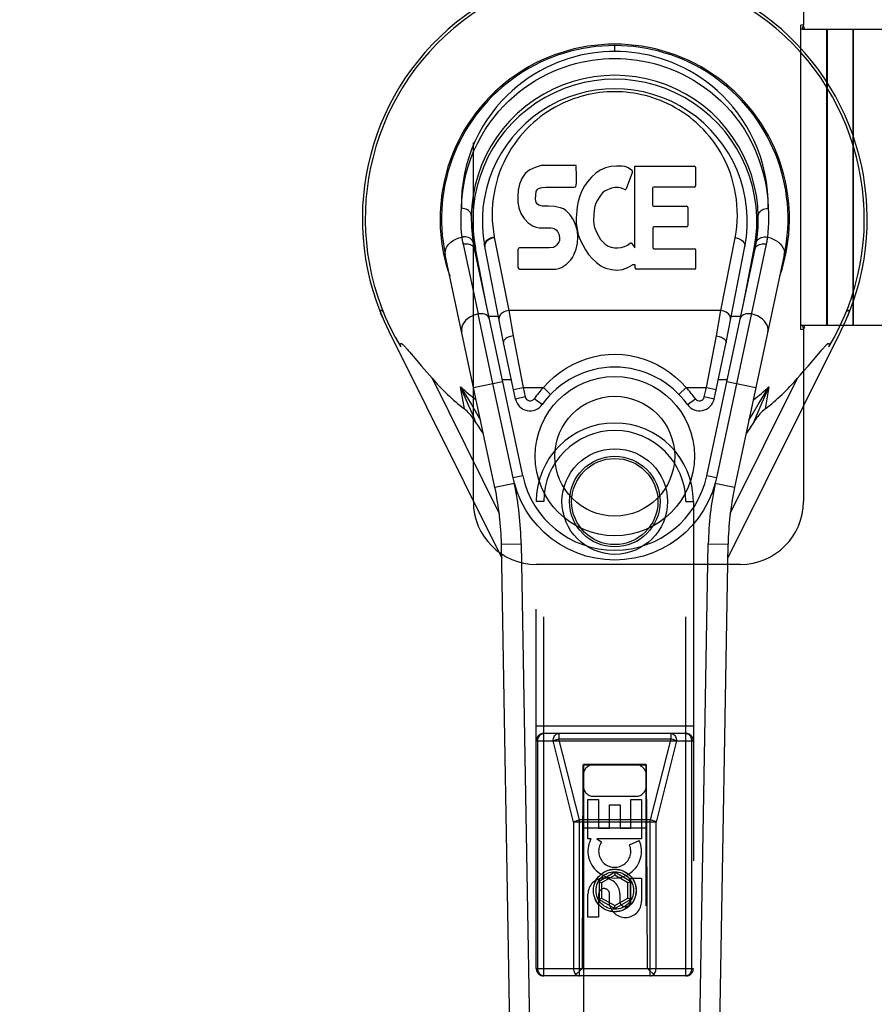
# Model space of a CAD drawing. Header units: inches. Extents: x 0 to 260, y 0 to 168.
# Tile 42 of 95: x 77.4 to 80.8, y 79.29 to 83.21. Entities that reach past the tile are written whole.
import ezdxf

# ---------------------------------------------------------------- set-up
doc = ezdxf.new("R2010")
doc.units = ezdxf.units.IN
doc.header["$LTSCALE"] = 14.290393
doc.header["$MEASUREMENT"] = 0
doc.linetypes.add('HIDDEN', pattern=[0.2, 0.1, -0.1])
doc.linetypes.add('PHANTOM', pattern=[0.8, 0.45, -0.05, 0.1, -0.05, 0.1, -0.05])
doc.layers.get('0').update_dxf_attribs({"linetype": 'CONTINUOUS'})
for name, color, linetype in [('02___PRT_ALL_AXES', 7, 'CONTINUOUS'), ('AVAILABLE_DOOR_SPACE', 7, 'CONTINUOUS'), ('DEFAULT_2', 8, 'HIDDEN'), ('DIMENSIONS', 7, 'CONTINUOUS')]:
    doc.layers.add(name, color=color, linetype=linetype)
doc.styles.get("Standard").update_dxf_attribs({"font": 'arial.ttf'})
doc.dimstyles.new('DIMSTYLE_1', dxfattribs={"dimtxt": 1.146288, "dimasz": 1.528384, "dimexe": 0.09, "dimexo": 0.07, "dimgap": 0.0375, "dimtad": 0, "dimtih": 1, "dimtoh": 1, "dimzin": 4, "dimdsep": 46, "dimtxsty": 'Standard', "dimblk": '_FILLED', "dimblk1": '_FILLED', "dimblk2": '_FILLED', "dimcen": 0.09, "dimazin": 1, "dimtfac": 1, "dimtofl": 0, "dimtmove": 0, "dimatfit": 3, "dimldrblk": '_FILLED', "dimfxl": 1, "dimtolj": 1, "dimtzin": 4, "dimarcsym": 0})

# ---------------------------------------------------------------- blocks, each defined once
blk = doc.blocks.new('_FILLED')
at = {"color": 0, "linetype": 'ByBlock'}
blk.add_solid([(0, 0), (-1, 0.2), (-1, -0.2)], dxfattribs=at)
blk = doc.blocks.new('*D13')
at = {"layer": 'DIMENSIONS', "color": 2, "linetype": 'Continuous'}
for p, q in [((78.955, 94.312), (76.0215, 94.312)), ((82.58, 94.312), (85.6367, 94.312))]:
    blk.add_line(p, q, dxfattribs=at)
at = {"layer": 'DIMENSIONS', "color": 2, "linetype": 'Continuous', "xscale": 1.5283842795, "yscale": 1.5283842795, "zscale": 1.5283842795}
blk.add_blockref('_FILLED', (78.955, 94.312), dxfattribs=at)
at = {"layer": 'DIMENSIONS', "color": 2, "linetype": 'Continuous', "xscale": 1.5283842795, "yscale": 1.5283842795, "zscale": 1.5283842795, "rotation": 180}
blk.add_blockref('_FILLED', (82.58, 94.312), dxfattribs=at)
at = {"layer": 'DIMENSIONS', "color": 2, "linetype": 'Continuous', "insert": (75.4483, 94.8852), "char_height": 1.14629, "width": 3.115006, "attachment_point": 3, "line_spacing_factor": 0.9}
blk.add_mtext('3.63', dxfattribs=at)

msp = doc.modelspace()

# ---------------------------------------------------------------- linework, layer by layer
at = {"color": 7, "linetype": 'Continuous'}
for p, q in [((79.7675, 83.0855), (79.7675, 83.1086)), ((79.451, 82.6237), (79.4294, 82.6139)), ((79.4744, 82.631), (79.451, 82.6237)), ((79.6139, 82.631), (79.4744, 82.631)), ((79.6156, 82.5881), (79.6139, 82.631)), ((79.7302, 82.6225), (79.7098, 82.6136)), ((79.752, 82.6274), (79.7302, 82.6225)), ((79.7742, 82.6295), (79.752, 82.6274)), ((79.7967, 82.6291), (79.7742, 82.6295)), ((79.8078, 82.6274), (79.7967, 82.6291)), ((79.8183, 82.6241), (79.8078, 82.6274)), ((79.837, 82.612), (79.8183, 82.6241)), ((79.8472, 82.3038), (79.8472, 82.629)), ((79.8472, 82.629), (80.084, 82.629)), ((80.0885, 82.6245), (80.0885, 82.5501)), ((79.3975, 82.5798), (79.3883, 82.5572)), ((79.4112, 82.5994), (79.3975, 82.5798)), ((79.4198, 82.6074), (79.4112, 82.5994)), ((79.4294, 82.6139), (79.4198, 82.6074)), ((79.6147, 82.5644), (79.6156, 82.5881)), ((79.6753, 82.5854), (79.6606, 82.5686)), ((79.6916, 82.6006), (79.6753, 82.5854)), ((79.7098, 82.6136), (79.6916, 82.6006)), ((79.8384, 82.6069), (79.8123, 82.5387)), ((79.3883, 82.5572), (79.3831, 82.5339)), ((79.464, 82.5401), (79.4783, 82.5445)), ((79.4783, 82.5445), (79.4932, 82.5457)), ((79.4932, 82.5457), (79.6061, 82.5457)), ((79.6061, 82.5457), (79.6117, 82.5462)), ((79.6117, 82.5462), (79.6135, 82.5516)), ((79.6135, 82.5516), (79.6147, 82.5644)), ((79.6477, 82.5505), (79.6368, 82.531)), ((79.6606, 82.5686), (79.6477, 82.5505)), ((79.7546, 82.5411), (79.7296, 82.5305)), ((79.7674, 82.5444), (79.7546, 82.5411)), ((79.7807, 82.5442), (79.7674, 82.5444)), ((79.7938, 82.5411), (79.7807, 82.5442)), ((79.8063, 82.5362), (79.7938, 82.5411)), ((79.9173, 82.5411), (79.9173, 82.4737)), ((80.084, 82.5456), (79.9218, 82.5456)), ((79.3831, 82.5339), (79.3814, 82.5102)), ((79.3814, 82.5102), (79.3821, 82.4863)), ((79.4524, 82.4985), (79.4531, 82.5135)), ((79.4531, 82.5135), (79.4551, 82.5286)), ((79.4551, 82.5286), (79.4583, 82.5352)), ((79.4583, 82.5352), (79.464, 82.5401)), ((79.6283, 82.5103), (79.6222, 82.4889)), ((79.6368, 82.531), (79.6283, 82.5103)), ((79.7106, 82.5127), (79.6965, 82.4895)), ((79.7189, 82.5231), (79.7106, 82.5127)), ((79.7296, 82.5305), (79.7189, 82.5231)), ((79.3821, 82.4863), (79.3861, 82.4628)), ((79.3861, 82.4628), (79.3944, 82.4405)), ((79.4531, 82.4909), (79.4524, 82.4985)), ((79.4554, 82.4838), (79.4531, 82.4909)), ((79.4599, 82.4778), (79.4554, 82.4838)), ((79.4661, 82.4734), (79.4599, 82.4778)), ((79.4805, 82.4693), (79.4661, 82.4734)), ((79.5045, 82.4701), (79.4805, 82.4693)), ((79.5284, 82.4689), (79.5045, 82.4701)), ((79.5519, 82.4638), (79.5284, 82.4689)), ((79.5629, 82.4589), (79.5519, 82.4638)), ((79.6181, 82.467), (79.6135, 82.4226)), ((79.6222, 82.4889), (79.6181, 82.467)), ((79.6869, 82.4651), (79.6836, 82.4383)), ((79.6907, 82.4777), (79.6869, 82.4651)), ((79.6965, 82.4895), (79.6907, 82.4777)), ((79.9218, 82.4692), (80.0531, 82.4692)), ((80.0576, 82.4647), (80.0576, 82.3916)), ((79.3944, 82.4405), (79.4072, 82.4204)), ((79.5727, 82.4521), (79.5629, 82.4589)), ((79.5899, 82.4352), (79.5727, 82.4521)), ((79.603, 82.4152), (79.5899, 82.4352)), ((79.6836, 82.4383), (79.6829, 82.4114)), ((79.4072, 82.4204), (79.4236, 82.403)), ((79.4236, 82.403), (79.4434, 82.3899)), ((79.4434, 82.3899), (79.4546, 82.3858)), ((79.4546, 82.3858), (79.4662, 82.3837)), ((79.4662, 82.3837), (79.5137, 82.3833)), ((79.6125, 82.3931), (79.603, 82.4152)), ((79.6187, 82.3699), (79.6125, 82.3931)), ((79.6135, 82.4226), (79.6144, 82.4004)), ((79.6144, 82.4004), (79.6176, 82.3783)), ((79.6829, 82.4114), (79.6842, 82.3982)), ((79.6842, 82.3982), (79.6873, 82.3853)), ((79.6873, 82.3853), (79.6975, 82.3605)), ((80.0531, 82.3871), (79.9231, 82.3871)), ((79.2884, 82.3469), (79.3456, 82.0543)), ((79.5137, 82.3833), (79.5213, 82.3825)), ((79.5213, 82.3825), (79.5283, 82.3802)), ((79.5283, 82.3802), (79.5343, 82.3756)), ((79.5343, 82.3756), (79.5392, 82.3696)), ((79.5392, 82.3696), (79.5457, 82.3561)), ((79.5457, 82.3561), (79.5482, 82.3409)), ((79.6176, 82.3783), (79.6221, 82.3564)), ((79.6212, 82.346), (79.6187, 82.3699)), ((79.6196, 82.3221), (79.6212, 82.346)), ((79.6221, 82.3564), (79.6292, 82.3354)), ((79.6975, 82.3605), (79.7108, 82.3374)), ((79.9186, 82.3827), (79.9186, 82.3051)), ((79.1649, 82.3193), (79.2242, 82.0409)), ((79.3249, 81.9274), (79.2503, 82.3087)), ((79.5236, 82.3057), (79.5085, 82.3046)), ((79.53, 82.3091), (79.5236, 82.3057)), ((79.5356, 82.3144), (79.53, 82.3091)), ((79.5449, 82.3265), (79.5356, 82.3144)), ((79.5474, 82.3334), (79.5449, 82.3265)), ((79.5482, 82.3409), (79.5474, 82.3334)), ((79.6133, 82.299), (79.6196, 82.3221)), ((79.6292, 82.3354), (79.6505, 82.2961)), ((79.7108, 82.3374), (79.7196, 82.3273)), ((79.7196, 82.3273), (79.7297, 82.3185)), ((79.7297, 82.3185), (79.7408, 82.3111)), ((79.7408, 82.3111), (79.7532, 82.3062)), ((79.7532, 82.3062), (79.7664, 82.3039)), ((79.7798, 82.3034), (79.7929, 82.3054)), ((79.7929, 82.3054), (79.8057, 82.3094)), ((79.8057, 82.3094), (79.8179, 82.3149)), ((79.8179, 82.3149), (79.8289, 82.3224)), ((79.8354, 82.3213), (79.8472, 82.3038)), ((80.37, 82.3193), (80.1718, 81.3889)), ((80.1893, 82.0543), (80.246, 82.3441)), ((80.21, 81.9274), (80.2846, 82.3087)), ((80.285, 82.3126), (80.2846, 82.3087)), ((79.2909, 81.35), (79.0936, 82.276)), ((79.4017, 81.3971), (79.2091, 82.3006)), ((79.2574, 82.0743), (79.213, 82.3014)), ((79.3839, 82.2244), (79.3839, 82.2992)), ((79.4476, 82.3043), (79.3883, 82.3037)), ((79.5085, 82.3046), (79.4476, 82.3043)), ((79.5994, 82.2658), (79.6047, 82.2765)), ((79.6047, 82.2765), (79.6133, 82.299)), ((79.6505, 82.2961), (79.6631, 82.2777)), ((79.6631, 82.2777), (79.6777, 82.261)), ((79.7664, 82.3039), (79.7798, 82.3034)), ((79.9231, 82.3006), (80.0847, 82.3006)), ((80.0891, 82.2962), (80.0891, 82.224)), ((80.1333, 81.3971), (80.3258, 82.3006)), ((80.4413, 82.276), (80.244, 81.35)), ((80.2776, 82.0743), (80.3219, 82.3014)), ((79.5558, 82.2252), (79.5757, 82.239)), ((79.5757, 82.239), (79.5926, 82.2558)), ((79.5926, 82.2558), (79.5994, 82.2658)), ((79.6777, 82.261), (79.6943, 82.246)), ((79.6943, 82.246), (79.7119, 82.2322)), ((79.7119, 82.2322), (79.7217, 82.2271)), ((79.7217, 82.2271), (79.7322, 82.2235)), ((79.8194, 82.2252), (79.8384, 82.2369)), ((79.8384, 82.2369), (79.8386, 82.237)), ((79.8491, 82.237), (79.8386, 82.237)), ((79.8491, 82.224), (79.8491, 82.237)), ((79.3887, 82.2196), (79.5327, 82.2196)), ((79.5327, 82.2196), (79.5447, 82.2212)), ((79.5447, 82.2212), (79.5558, 82.2252)), ((79.7322, 82.2235), (79.754, 82.2179)), ((79.754, 82.2179), (79.776, 82.2154)), ((79.776, 82.2154), (79.7981, 82.2185)), ((79.7981, 82.2185), (79.8194, 82.2252)), ((80.0847, 82.2196), (79.8536, 82.2196)), ((78.8384, 82.0403), (78.8382, 82.0409)), ((79.2831, 81.7644), (79.2242, 82.0409)), ((79.3046, 82.0312), (79.2665, 82.0312)), ((80.1893, 82.0543), (79.3456, 82.0543)), ((79.3456, 82.0543), (79.3634, 81.9541)), ((80.1715, 81.9541), (80.1893, 82.0543)), ((80.2684, 82.0312), (80.2303, 82.0312)), ((78.8685, 81.9727), (79.3177, 81.069)), ((79.3634, 81.9541), (79.4034, 81.7481)), ((80.1316, 81.7481), (80.1715, 81.9541)), ((80.2173, 81.069), (80.6665, 81.9727)), ((79.3728, 81.7024), (79.3249, 81.9274)), ((80.1621, 81.7024), (80.21, 81.9274)), ((78.9365, 81.9068), (78.9395, 81.9034)), ((78.9395, 81.9034), (78.9429, 81.8996)), ((78.9429, 81.8996), (78.9464, 81.8955)), ((78.9464, 81.8955), (78.952, 81.8889)), ((78.952, 81.8889), (78.9644, 81.8744)), ((80.536, 81.8338), (80.579, 81.8843)), ((80.579, 81.8843), (80.5867, 81.8933)), ((80.5867, 81.8933), (80.5903, 81.8976)), ((80.5903, 81.8976), (80.5937, 81.9015)), ((78.9989, 81.8338), (79.02, 81.8092)), ((79.02, 81.8092), (79.0407, 81.7853)), ((80.4942, 81.7853), (80.505, 81.7977)), ((80.505, 81.7977), (80.5195, 81.8145)), ((80.5195, 81.8145), (80.536, 81.8338)), ((79.0407, 81.7853), (79.308, 81.2477)), ((79.2061, 81.748), (79.3216, 81.7726)), ((79.3631, 81.3889), (79.2831, 81.7644)), ((79.3199, 81.7807), (79.3561, 81.7807)), ((80.1788, 81.7807), (80.215, 81.7807)), ((80.2133, 81.7726), (80.3288, 81.748)), ((80.2269, 81.2475), (80.4942, 81.7853)), ((79.1692, 81.6629), (79.1542, 81.7514)), ((79.3648, 81.7399), (79.4034, 81.7481)), ((79.4034, 81.7481), (79.4838, 81.7481)), ((79.4034, 81.7481), (79.4113, 81.7106)), ((79.4838, 81.7481), (79.5121, 81.7208)), ((80.0228, 81.7208), (80.0511, 81.7481)), ((80.0511, 81.7481), (80.1316, 81.7481)), ((80.1236, 81.7106), (80.1316, 81.7481)), ((80.1316, 81.7481), (80.1701, 81.7399)), ((80.3807, 81.7514), (80.3487, 81.6785)), ((80.3807, 81.7514), (80.3657, 81.6629)), ((79.4113, 81.7106), (79.3728, 81.7024)), ((79.4787, 81.6805), (79.4466, 81.7033)), ((80.0562, 81.6805), (80.0883, 81.7033)), ((80.1621, 81.7024), (80.1236, 81.7106)), ((79.2175, 81.6464), (79.2337, 81.6185)), ((80.3012, 81.6185), (80.3174, 81.6463)), ((80.2941, 81.5711), (80.2897, 81.5647)), ((79.3692, 81.3667), (79.2909, 81.35)), ((79.4017, 81.3971), (79.3631, 81.3889)), ((80.1718, 81.3889), (80.1333, 81.3971)), ((80.244, 81.35), (80.1657, 81.3667)), ((79.3167, 81.1245), (79.3954, 81.1258)), ((79.3889, 76.9851), (79.3167, 81.1245)), ((79.3954, 81.1258), (79.4559, 77.6614)), ((80.079, 77.6614), (80.1395, 81.1258)), ((80.1395, 81.1258), (80.2182, 81.1245)), ((80.146, 76.9851), (80.2182, 81.1245))]:
    msp.add_line(p, q, dxfattribs=at)
for points in [[(79.7675, 83.0855), (79.7452, 83.0851), (79.7227, 83.0838), (79.7, 83.0817), (79.6771, 83.0788), (79.6542, 83.0749), (79.6311, 83.0701), (79.6081, 83.0643), (79.585, 83.0576), (79.562, 83.0499), (79.5391, 83.0411), (79.5161, 83.0313), (79.4932, 83.0204), (79.4703, 83.0083), (79.4476, 82.9949), (79.425, 82.9804), (79.4027, 82.9645), (79.3807, 82.9473), (79.3591, 82.9287), (79.338, 82.9087), (79.3174, 82.8874), (79.2975, 82.8646), (79.2785, 82.8403), (79.2603, 82.8147), (79.2433, 82.7877), (79.2273, 82.7593), (79.2128, 82.7296), (79.1996, 82.6987), (79.1881, 82.6668), (79.1782, 82.634), (79.1702, 82.6004), (79.164, 82.5662), (79.1598, 82.5315), (79.1576, 82.4966), (79.1574, 82.4613)], [(79.1574, 82.4613), (79.1591, 82.4956), (79.1628, 82.5295), (79.1683, 82.563), (79.1756, 82.5959), (79.1846, 82.6281), (79.1953, 82.6595), (79.2075, 82.6899), (79.2211, 82.7192), (79.236, 82.7473), (79.2521, 82.7743), (79.2693, 82.7999), (79.2875, 82.8242), (79.3064, 82.8472), (79.3261, 82.8688), (79.3464, 82.8891), (79.3672, 82.9081), (79.3885, 82.9257), (79.4101, 82.942), (79.4319, 82.9571), (79.454, 82.971), (79.4762, 82.9837), (79.4986, 82.9952), (79.521, 83.0057), (79.5435, 83.0151), (79.5659, 83.0234), (79.5884, 83.0308), (79.6109, 83.0372), (79.6334, 83.0427), (79.6558, 83.0473), (79.6782, 83.0511), (79.7005, 83.054), (79.7229, 83.056), (79.7452, 83.0572), (79.7675, 83.0577), (79.7898, 83.0572), (79.8121, 83.056), (79.8344, 83.054), (79.8568, 83.0511), (79.8792, 83.0473), (79.9016, 83.0427), (79.9241, 83.0372), (79.9465, 83.0308), (79.969, 83.0234), (79.9915, 83.015), (80.014, 83.0056), (80.0364, 82.9952), (80.0587, 82.9837), (80.081, 82.971), (80.103, 82.9571), (80.1249, 82.942), (80.1465, 82.9257), (80.1677, 82.908), (80.1886, 82.8891), (80.2089, 82.8688), (80.2285, 82.8472), (80.2475, 82.8242), (80.2656, 82.7999), (80.2828, 82.7742), (80.2989, 82.7473), (80.3138, 82.7192), (80.3275, 82.6899), (80.3397, 82.6595), (80.3503, 82.6281), (80.3594, 82.5959), (80.3666, 82.563), (80.3721, 82.5295), (80.3758, 82.4956), (80.3775, 82.4613)], [(80.3775, 82.4613), (80.3773, 82.4966), (80.3751, 82.5315), (80.3709, 82.5662), (80.3647, 82.6004), (80.3567, 82.634), (80.3468, 82.6668), (80.3353, 82.6987), (80.3222, 82.7295), (80.3076, 82.7592), (80.2917, 82.7876), (80.2746, 82.8146), (80.2565, 82.8403), (80.2374, 82.8645), (80.2175, 82.8874), (80.1969, 82.9088), (80.1758, 82.9287), (80.1542, 82.9473), (80.1322, 82.9645), (80.1098, 82.9804), (80.0873, 82.995), (80.0645, 83.0083), (80.0417, 83.0204), (80.0188, 83.0313), (79.9958, 83.0411), (79.9729, 83.0499), (79.9499, 83.0576), (79.9268, 83.0643), (79.9037, 83.0701), (79.8807, 83.0749), (79.8577, 83.0788), (79.8349, 83.0817), (79.8122, 83.0838), (79.7897, 83.0851), (79.7675, 83.0855)], [(80.246, 82.3441), (80.2497, 82.3659), (80.2525, 82.3878), (80.2542, 82.4098), (80.255, 82.4318), (80.2548, 82.4537), (80.2535, 82.4756), (80.2513, 82.4975), (80.2481, 82.5193), (80.244, 82.5406), (80.2389, 82.5618), (80.2328, 82.583), (80.2258, 82.6038), (80.2183, 82.6234), (80.2099, 82.6425), (80.2004, 82.6617), (80.1903, 82.6803), (80.18, 82.6974), (80.1691, 82.7139), (80.1571, 82.7306), (80.1447, 82.7464), (80.1326, 82.7607), (80.1201, 82.7743), (80.1064, 82.788), (80.0925, 82.801), (80.0791, 82.8126), (80.0655, 82.8235), (80.051, 82.8342), (80.0364, 82.8443), (80.0224, 82.8533), (80.0082, 82.8616), (79.9932, 82.8698), (79.978, 82.8774), (79.9635, 82.8841), (79.9489, 82.8901), (79.9338, 82.8959), (79.9186, 82.9011), (79.9039, 82.9057), (79.8891, 82.9098), (79.8737, 82.9134), (79.8583, 82.9166), (79.8433, 82.9192), (79.8284, 82.9214), (79.8132, 82.923), (79.798, 82.9242), (79.7828, 82.9249), (79.7676, 82.9252), (79.7526, 82.925), (79.7375, 82.9243), (79.7224, 82.9231), (79.7073, 82.9215), (79.6924, 82.9194), (79.6774, 82.9168), (79.6621, 82.9136), (79.6469, 82.91), (79.6321, 82.906), (79.6174, 82.9015), (79.6022, 82.8963), (79.5872, 82.8906), (79.5727, 82.8846), (79.5582, 82.878), (79.5431, 82.8705), (79.5282, 82.8624), (79.5142, 82.8543), (79.5003, 82.8455), (79.4856, 82.8354), (79.4711, 82.8247), (79.4574, 82.8139), (79.444, 82.8024), (79.43, 82.7894), (79.4162, 82.7757), (79.4036, 82.7622), (79.3914, 82.7479), (79.3789, 82.732), (79.3668, 82.7155), (79.3559, 82.699), (79.3455, 82.6819), (79.3353, 82.6633), (79.3258, 82.644), (79.3173, 82.6249), (79.3097, 82.6054), (79.3027, 82.5848), (79.2965, 82.5639), (79.2914, 82.5431), (79.2873, 82.522)], [(79.2873, 82.522), (79.284, 82.5004), (79.2816, 82.4784), (79.2803, 82.4565), (79.2799, 82.4345), (79.2805, 82.4125), (79.2822, 82.3905), (79.2848, 82.3687), (79.2884, 82.3469)], [(79.1603, 82.3465), (79.1583, 82.3656), (79.1569, 82.3847), (79.1561, 82.4039), (79.156, 82.423), (79.1564, 82.4422), (79.1574, 82.4614)], [(79.1967, 82.4326), (79.1963, 82.437), (79.195, 82.4413), (79.1928, 82.4453), (79.1897, 82.449), (79.1859, 82.4524), (79.1812, 82.4554), (79.1759, 82.4578), (79.1701, 82.4597), (79.1638, 82.4609), (79.1574, 82.4613)], [(80.3382, 82.4326), (80.3386, 82.437), (80.3399, 82.4413), (80.3421, 82.4453), (80.3452, 82.449), (80.3491, 82.4524), (80.3537, 82.4554), (80.359, 82.4578), (80.3648, 82.4597), (80.3711, 82.4609), (80.3775, 82.4613)], [(80.3775, 82.4614), (80.3786, 82.4422), (80.379, 82.423), (80.3788, 82.4039), (80.378, 82.3847), (80.3766, 82.3656), (80.3746, 82.3465)], [(79.0936, 82.276), (79.0928, 82.2848), (79.0939, 82.2936), (79.0968, 82.3022), (79.1014, 82.3105), (79.1077, 82.3185), (79.1157, 82.326), (79.1252, 82.3328), (79.136, 82.3386), (79.1478, 82.3432), (79.1604, 82.3465)], [(79.1655, 82.3472), (79.1646, 82.3471), (79.1638, 82.347), (79.1629, 82.3469), (79.1621, 82.3468), (79.1612, 82.3466), (79.1604, 82.3465)], [(79.1649, 82.3193), (79.164, 82.3238), (79.1631, 82.3283), (79.1623, 82.3328), (79.1616, 82.3374), (79.1609, 82.3419), (79.1604, 82.3465)], [(79.2043, 82.3259), (79.2029, 82.3306), (79.2002, 82.3351), (79.1965, 82.3389), (79.1918, 82.3421), (79.1862, 82.3447), (79.1797, 82.3464), (79.1727, 82.3473), (79.1655, 82.3472)], [(79.2497, 82.3117), (79.2494, 82.3157), (79.2498, 82.3196), (79.251, 82.3234), (79.2528, 82.3271), (79.2553, 82.3307), (79.2585, 82.3341), (79.2623, 82.3373), (79.2668, 82.3402), (79.2717, 82.3426), (79.2769, 82.3446), (79.2826, 82.346), (79.2884, 82.3469)], [(80.3306, 82.3259), (80.3318, 82.3301), (80.3339, 82.334), (80.3368, 82.3375), (80.3405, 82.3405), (80.3449, 82.3431), (80.35, 82.3451), (80.3557, 82.3465), (80.3618, 82.3473), (80.3682, 82.3473), (80.3746, 82.3465)], [(80.3746, 82.3465), (80.374, 82.3419), (80.3733, 82.3374), (80.3726, 82.3328), (80.3718, 82.3283), (80.371, 82.3238), (80.37, 82.3193)], [(80.3746, 82.3465), (80.3866, 82.3433), (80.398, 82.339), (80.4083, 82.3336), (80.4176, 82.3273), (80.4257, 82.32), (80.4325, 82.312), (80.4376, 82.3033), (80.4409, 82.2942), (80.4421, 82.2851), (80.4413, 82.276)], [(79.1649, 82.3193), (79.1658, 82.3195), (79.1668, 82.3197), (79.1677, 82.3198), (79.1687, 82.32), (79.1697, 82.3201), (79.1706, 82.3202)], [(79.1706, 82.3202), (79.1774, 82.3205), (79.184, 82.32), (79.1901, 82.3186), (79.1957, 82.3164), (79.2006, 82.3134), (79.2046, 82.3097)], [(79.2046, 82.3097), (79.2074, 82.3054), (79.2091, 82.3006)], [(79.2889, 82.3441), (79.2834, 82.3432), (79.278, 82.3419), (79.2728, 82.34), (79.2679, 82.3376), (79.2635, 82.3348), (79.2596, 82.3317), (79.2562, 82.3282), (79.2535, 82.3245), (79.2516, 82.3206), (79.2504, 82.3166), (79.2499, 82.3126), (79.2503, 82.3087)], [(80.246, 82.3441), (80.2515, 82.3432), (80.2569, 82.3419), (80.2621, 82.34), (80.267, 82.3376), (80.2714, 82.3348), (80.2754, 82.3317), (80.2787, 82.3282), (80.2814, 82.3245), (80.2833, 82.3206), (80.2845, 82.3166), (80.285, 82.3126)], [(80.3258, 82.3006), (80.327, 82.3044), (80.3289, 82.3078), (80.3315, 82.3109), (80.3347, 82.3137), (80.3385, 82.316), (80.3429, 82.3179), (80.3477, 82.3193), (80.353, 82.3202), (80.3585, 82.3205), (80.3643, 82.3202)], [(80.3643, 82.3202), (80.3657, 82.3201), (80.3672, 82.3198), (80.3686, 82.3196), (80.37, 82.3193)], [(78.8382, 82.0409), (78.8376, 82.0426), (78.837, 82.0447), (78.8365, 82.0467), (78.8361, 82.0486), (78.8358, 82.0503), (78.8357, 82.0518), (78.8357, 82.0531), (78.836, 82.0542), (78.8364, 82.0551), (78.837, 82.0556), (78.8379, 82.0558), (78.8389, 82.0556), (78.8401, 82.055), (78.8414, 82.0541), (78.8427, 82.053), (78.8441, 82.0517), (78.8456, 82.0502), (78.847, 82.0485)], [(78.8443, 82.0249), (78.8431, 82.0278), (78.842, 82.0305), (78.841, 82.0332), (78.84, 82.0357), (78.8391, 82.0381), (78.8384, 82.0403)], [(79.2242, 82.0409), (79.2123, 82.0377), (79.2011, 82.0333), (79.191, 82.0279), (79.1819, 82.0216), (79.1738, 82.0143), (79.1672, 82.0063), (79.1622, 81.9977), (79.159, 81.9887), (79.1578, 81.9796), (79.1587, 81.9707)], [(79.2299, 82.0418), (79.229, 82.0417), (79.228, 82.0416), (79.2271, 82.0415), (79.2261, 82.0413), (79.2252, 82.0411), (79.2242, 82.0409)], [(79.2685, 82.0222), (79.2668, 82.0268), (79.2641, 82.031), (79.2604, 82.0346), (79.2557, 82.0376), (79.2501, 82.04), (79.2438, 82.0415), (79.237, 82.0421), (79.2299, 82.0418)], [(79.3456, 82.0543), (79.3401, 82.0535), (79.3347, 82.0521), (79.3297, 82.0503), (79.325, 82.0481), (79.3207, 82.0454), (79.3167, 82.0423), (79.3133, 82.0389), (79.3105, 82.0352), (79.3084, 82.0312), (79.3071, 82.0271), (79.3066, 82.023), (79.307, 82.0189)], [(80.2279, 82.0189), (80.2283, 82.0228), (80.2279, 82.0268), (80.2267, 82.0306), (80.2249, 82.0343), (80.2224, 82.038), (80.2192, 82.0414), (80.2153, 82.0446), (80.2109, 82.0475), (80.206, 82.05), (80.2007, 82.052), (80.1951, 82.0534), (80.1893, 82.0543)], [(80.271, 82.0313), (80.2681, 82.027), (80.2665, 82.0222)], [(80.305, 82.0418), (80.2981, 82.0421), (80.2916, 82.0416), (80.2854, 82.0402), (80.2799, 82.038), (80.275, 82.035), (80.271, 82.0313)], [(80.3107, 82.0409), (80.3098, 82.0411), (80.3088, 82.0413), (80.3078, 82.0415), (80.3069, 82.0416), (80.3059, 82.0417), (80.305, 82.0418)], [(80.3762, 81.9707), (80.3771, 81.9794), (80.376, 81.9881), (80.3732, 81.9966), (80.3687, 82.0049), (80.3625, 82.0128), (80.3546, 82.0203), (80.3453, 82.027), (80.3347, 82.0329), (80.3231, 82.0375), (80.3107, 82.0409)], [(80.6879, 82.0485), (80.6894, 82.0503), (80.6909, 82.0518), (80.6924, 82.0532), (80.6937, 82.0543), (80.6951, 82.0551), (80.6962, 82.0556), (80.6973, 82.0558), (80.6981, 82.0555), (80.6987, 82.0548), (80.6991, 82.0537), (80.6992, 82.0523), (80.6991, 82.0506), (80.6989, 82.0488), (80.6984, 82.0467), (80.6979, 82.0445), (80.6972, 82.0421)], [(80.6972, 82.0421), (80.6963, 82.0396), (80.6954, 82.037), (80.6943, 82.0342), (80.6932, 82.0312), (80.6919, 82.0282), (80.6906, 82.0249)], [(79.3634, 81.9541), (79.3581, 81.953), (79.3528, 81.9517), (79.3478, 81.95), (79.343, 81.948), (79.3387, 81.9458), (79.3348, 81.9434), (79.3315, 81.9409), (79.3288, 81.9382), (79.3267, 81.9355), (79.3254, 81.9328), (79.3247, 81.9301), (79.3249, 81.9275)], [(80.1715, 81.9541), (80.1768, 81.953), (80.1821, 81.9517), (80.1871, 81.95), (80.1919, 81.948), (80.1962, 81.9458), (80.2001, 81.9434), (80.2034, 81.9409), (80.2061, 81.9382), (80.2082, 81.9355), (80.2095, 81.9328), (80.2102, 81.9301), (80.2101, 81.9275)], [(78.916, 81.9098), (78.9156, 81.9115), (78.9153, 81.913), (78.9151, 81.9145), (78.9149, 81.9159), (78.9147, 81.9173), (78.9146, 81.9185), (78.9146, 81.9198), (78.9146, 81.9209), (78.9148, 81.9219), (78.9151, 81.9228), (78.9156, 81.9235), (78.9163, 81.9239), (78.9171, 81.924), (78.918, 81.9238), (78.9189, 81.9234), (78.9199, 81.9228), (78.9209, 81.9222), (78.9219, 81.9214), (78.9229, 81.9206), (78.924, 81.9197), (78.9251, 81.9187), (78.9262, 81.9176), (78.9274, 81.9165), (78.9285, 81.9153), (78.9298, 81.9141), (78.931, 81.9127), (78.9323, 81.9114), (78.9336, 81.9099), (78.935, 81.9084), (78.9365, 81.9068)], [(80.5937, 81.9015), (80.5969, 81.9051), (80.5985, 81.9068), (80.5999, 81.9084), (80.6013, 81.9099), (80.6026, 81.9114), (80.6039, 81.9127), (80.6052, 81.9141), (80.6064, 81.9153), (80.6075, 81.9165), (80.6087, 81.9176), (80.6098, 81.9187), (80.6109, 81.9197), (80.612, 81.9206), (80.613, 81.9214), (80.614, 81.9222), (80.615, 81.9228), (80.616, 81.9234), (80.6169, 81.9238), (80.6178, 81.924), (80.6187, 81.9239), (80.6193, 81.9235), (80.6198, 81.9228), (80.6201, 81.9219), (80.6203, 81.9209), (80.6203, 81.9198), (80.6203, 81.9185), (80.6202, 81.9173), (80.6201, 81.9159), (80.6198, 81.9145), (80.6196, 81.913), (80.6193, 81.9115), (80.619, 81.9098)], [(78.9644, 81.8744), (78.9739, 81.8631), (78.9989, 81.8338)], [(79.4838, 81.7481), (79.5045, 81.7701), (79.5266, 81.7903), (79.55, 81.8088), (79.5746, 81.8253), (79.6004, 81.8399), (79.6272, 81.8524), (79.6546, 81.8627), (79.6827, 81.8707), (79.7117, 81.8765), (79.7409, 81.8799), (79.7701, 81.8808), (79.7992, 81.8794), (79.8283, 81.8756), (79.8569, 81.8695), (79.8847, 81.8612), (79.9116, 81.8508), (79.9378, 81.8382), (79.963, 81.8237), (79.9869, 81.8074), (80.0095, 81.7893), (80.0309, 81.7696), (80.0511, 81.7481)], [(79.1542, 81.7514), (79.1972, 81.6802), (79.2175, 81.6464)], [(79.2154, 81.6096), (79.2013, 81.6436), (79.1862, 81.6785), (79.1542, 81.7514)], [(80.3174, 81.6463), (80.3377, 81.6802), (80.3588, 81.7152), (80.3807, 81.7514)], [(80.3487, 81.6785), (80.3337, 81.6436), (80.3195, 81.6096)], [(79.2154, 81.6096), (79.2115, 81.6157), (79.2074, 81.6216), (79.2032, 81.6274), (79.1989, 81.6329), (79.1944, 81.6384), (79.1897, 81.6437), (79.1849, 81.6488), (79.1799, 81.6537), (79.1747, 81.6584), (79.1692, 81.6629)], [(80.3657, 81.6629), (80.3602, 81.6584), (80.355, 81.6536), (80.3499, 81.6487), (80.345, 81.6435), (80.3403, 81.6381), (80.3358, 81.6327), (80.3315, 81.6271), (80.3274, 81.6214), (80.3234, 81.6156), (80.3195, 81.6096)], [(79.2452, 81.5647), (79.2408, 81.5711), (79.2365, 81.5775), (79.2322, 81.5839), (79.228, 81.5903), (79.2237, 81.5967), (79.2196, 81.6031), (79.2154, 81.6096)], [(80.3195, 81.6096), (80.3154, 81.6031), (80.3112, 81.5967), (80.3069, 81.5902), (80.3027, 81.5838), (80.2984, 81.5774), (80.2941, 81.5711)], [(79.3692, 81.3667), (79.3675, 81.3722), (79.3659, 81.3777), (79.3644, 81.3833), (79.3631, 81.3889)], [(79.7675, 81.0617), (79.7286, 81.0635), (79.6905, 81.0689), (79.6529, 81.0779), (79.6165, 81.0903), (79.5813, 81.106), (79.5478, 81.1249), (79.5163, 81.1468), (79.4868, 81.1715), (79.4599, 81.1989), (79.4355, 81.2287), (79.4141, 81.2606), (79.3956, 81.2945), (79.3803, 81.3299), (79.3681, 81.3671)], [(80.1668, 81.3671), (80.1546, 81.3299), (80.1393, 81.2945), (80.1208, 81.2606), (80.0994, 81.2287), (80.0751, 81.1989), (80.0481, 81.1715), (80.0187, 81.1468), (79.9871, 81.1249), (79.9536, 81.106), (79.9185, 81.0903), (79.882, 81.0779), (79.8444, 81.0689), (79.8063, 81.0635), (79.7675, 81.0617)], [(80.1718, 81.3889), (80.1705, 81.3833), (80.1691, 81.3777), (80.1675, 81.3722), (80.1657, 81.3667)]]:
    msp.add_lwpolyline(points, dxfattribs=at)
for radius in [0.3169, 0.2382]:
    msp.add_circle((79.7675, 81.4751), radius, dxfattribs=at)
for centre, radius, start, end in [((79.7675, 82.4196), 1.0039, 333.5698, 206.4302), ((79.7675, 82.4196), 0.9924, 329.0941, 210.9059), ((79.7675, 82.4196), 0.6947, 340.8981, 199.1019), ((79.7675, 82.4196), 0.689, 347.9703, 192.0297), ((79.7675, 82.4196), 0.5709, 347.9703, 192.0297), ((79.7675, 82.4098), 0.5269, 348.9402, 191.0594), ((80.084, 82.6245), 0.00448, 0, 90), ((79.8343, 82.6085), 0.00448, 339.0016, 51.8729), ((79.9218, 82.5411), 0.00448, 90, 180), ((80.084, 82.5501), 0.00448, 270, 360), ((79.8081, 82.5403), 0.00448, 246.1578, 339.0016), ((79.9218, 82.4737), 0.00448, 180, 270), ((80.0531, 82.4647), 0.00448, 0, 90), ((79.9231, 82.3827), 0.00448, 90, 180), ((80.0531, 82.3916), 0.00448, 270, 360), ((79.8316, 82.3188), 0.00448, 34.0893, 127.3444), ((79.3883, 82.2992), 0.00448, 90, 180.0119), ((79.9231, 82.3051), 0.00448, 180, 270), ((80.0847, 82.2962), 0.00448, 0, 90), ((79.3887, 82.2244), 0.00483, 180, 270), ((79.8536, 82.224), 0.00448, 180, 270), ((80.0847, 82.224), 0.00448, 270, 360), ((79.7675, 81.4751), 0.3543, 35.4237, 144.5763), ((79.7675, 82.4196), 0.9646, 221.1123, 231.6699), ((79.7675, 82.4196), 0.9646, 308.3301, 318.8877), ((79.7675, 82.4196), 0.9069, 227.4534, 232.5597), ((79.7675, 81.4751), 0.3937, 136.101, 144.5763), ((79.7675, 81.4751), 0.3937, 35.4237, 43.899), ((79.7675, 82.4196), 0.9069, 307.4403, 312.5466), ((79.4306, 81.7147), 0.0591, 192.0297, 324.5763), ((79.4306, 81.7147), 0.0197, 192.0297, 324.5763), ((80.1043, 81.7147), 0.0591, 215.4237, 347.9703), ((80.1043, 81.7147), 0.0197, 215.4237, 347.9703), ((78.1358, 81.1038), 1.2598, 1, 12.0588), ((79.7675, 81.4751), 0.374, 192.0297, 347.9703), ((81.3991, 81.1038), 1.2598, 167.9412, 179), ((78.1358, 81.1038), 1.1811, 1, 12.0297), ((81.3991, 81.1038), 1.1811, 167.9703, 179)]:
    msp.add_arc(centre, radius, start, end, dxfattribs=at)
msp.add_ellipse((79.7675, 82.4097), major_axis=(0, 0.565), ratio=0.999848, start_param=-1.76365, end_param=1.76365, dxfattribs=at)
at = {"layer": '02___PRT_ALL_AXES', "color": 8, "linetype": 'HIDDEN'}
for p, q in [((79.6609, 79.9531), (79.6609, 80.1092)), ((79.6609, 80.1092), (79.7033, 80.1092)), ((79.7033, 80.1092), (79.7033, 79.9957)), ((79.7468, 79.9957), (79.7468, 80.0879)), ((79.7468, 80.0879), (79.7892, 80.0879)), ((79.7892, 80.0879), (79.7892, 79.9957)), ((79.8317, 79.9957), (79.8317, 80.1092)), ((79.8317, 80.1092), (79.8741, 80.1092)), ((79.8741, 80.1092), (79.8741, 79.9531)), ((79.7033, 79.9957), (79.7468, 79.9957)), ((79.7892, 79.9957), (79.8317, 79.9957)), ((79.6732, 79.9531), (79.6609, 79.9531)), ((79.6714, 79.9496), (79.6732, 79.9531)), ((79.6965, 79.9531), (79.7151, 79.9401)), ((79.8741, 79.9531), (79.6965, 79.9531)), ((79.826, 79.9287), (79.8651, 79.9456)), ((79.8317, 79.7044), (79.8317, 79.7968)), ((79.8317, 79.7968), (79.8741, 79.7968)), ((79.8741, 79.7968), (79.8741, 79.7044)), ((79.6609, 79.6405), (79.6609, 79.7329)), ((79.7033, 79.7329), (79.7033, 79.6405)), ((79.7468, 79.6906), (79.7468, 79.7369)), ((79.7878, 79.7329), (79.7878, 79.7044)), ((79.7033, 79.6405), (79.6609, 79.6405))]:
    msp.add_line(p, q, dxfattribs=at)
for centre, radius in [((79.7675, 81.2946), 0.1715), ((79.7675, 79.7471), 0.085)]:
    msp.add_circle(centre, radius, dxfattribs=at)
for centre, radius, start, end in [((79.7673, 79.9033), 0.1065, 154.2636, 23.4027), ((79.7673, 79.9033), 0.0639, 144.8895, 23.4026), ((79.7243, 79.7329), 0.0635, 0, 180), ((79.7253, 79.7329), 0.0219, 10.307, 180), ((79.8097, 79.7043), 0.0644, 192.2995, 0.0775), ((79.8097, 79.7044), 0.0219, 179.9011, 360)]:
    msp.add_arc(centre, radius, start, end, dxfattribs=at)
at = {"layer": 'AVAILABLE_DOOR_SPACE', "color": 4, "linetype": 'PHANTOM'}
msp.add_arc((79.7675, 82.4196), 5.55, 180, 261.5819, dxfattribs=at)
at = {"layer": 'DEFAULT_2', "color": 8, "linetype": 'HIDDEN'}
for p, q in [((79.205, 81.2946), (79.205, 83.5446)), ((80.5175, 83.5446), (80.5175, 83.1914)), ((80.5175, 83.1914), (80.507, 83.1896)), ((80.507, 81.9796), (80.507, 83.1896)), ((80.5144, 83.1746), (80.507, 83.1746)), ((80.5144, 83.1746), (80.5175, 83.1914)), ((80.5144, 83.1746), (80.8354, 83.1746)), ((80.5219, 83.1746), (80.5175, 83.1914)), ((80.6109, 81.9946), (80.6109, 83.1746)), ((80.6122, 83.1746), (80.6122, 81.9946)), ((80.7149, 81.9946), (80.7149, 83.1746)), ((80.7161, 83.1746), (80.7161, 81.9946)), ((80.5144, 81.9946), (80.507, 81.9946)), ((80.8354, 81.9946), (80.5144, 81.9946)), ((80.5144, 81.9946), (80.5175, 81.9777)), ((80.5219, 81.9946), (80.5175, 81.9777)), ((80.5175, 81.9777), (80.507, 81.9796)), ((80.5175, 81.9777), (80.5175, 81.2946)), ((79.455, 79.4371), (79.455, 81.2946)), ((79.485, 81.2946), (79.455, 81.2946)), ((79.485, 79.4071), (79.485, 81.2946)), ((80.05, 79.4071), (80.05, 81.2946)), ((80.05, 81.2946), (80.08, 81.2946)), ((80.08, 81.2946), (80.08, 79.4371)), ((80.2675, 81.0446), (79.455, 81.0446)), ((79.455, 80.4021), (80.08, 80.4021)), ((80.05, 80.3721), (79.485, 80.3721)), ((79.5451, 80.3721), (79.5451, 80.3508)), ((79.5451, 80.3508), (79.9898, 80.3508)), ((79.6266, 80.0283), (79.5451, 80.3508)), ((79.9898, 80.3508), (79.9084, 80.0283)), ((79.9898, 80.3721), (79.9898, 80.3508)), ((79.455, 80.3421), (80.08, 80.3421)), ((79.4619, 79.4371), (79.4619, 80.3421)), ((79.6035, 80.0196), (79.522, 80.3421)), ((80.0129, 80.3421), (79.9315, 80.0196)), ((80.0731, 80.3421), (80.0731, 79.4371)), ((79.641, 80.2471), (79.6375, 79.4371)), ((79.641, 80.2471), (79.894, 80.2471)), ((79.6425, 80.2489), (79.6425, 48.2471)), ((79.8925, 80.2489), (79.6425, 80.2489)), ((79.8925, 80.2457), (79.6425, 80.2457)), ((79.8925, 48.2471), (79.8925, 80.2489)), ((79.8975, 79.4371), (79.894, 80.2471)), ((79.6825, 80.1221), (79.8525, 80.1221)), ((79.6035, 80.0196), (79.6035, 79.4371)), ((79.9315, 80.0196), (79.6035, 80.0196)), ((79.6266, 79.4071), (79.6266, 80.0283)), ((79.9084, 80.0283), (79.6266, 80.0283)), ((79.6399, 79.9971), (79.895, 79.9971)), ((79.9084, 79.4071), (79.9084, 80.0283)), ((79.9315, 79.4371), (79.9315, 80.0196)), ((79.7675, 79.8196), (79.705, 79.7835)), ((79.7675, 79.808), (79.715, 79.7777)), ((79.83, 79.7835), (79.7675, 79.8196)), ((79.7675, 79.8196), (79.7675, 79.808)), ((79.82, 79.7777), (79.7675, 79.808)), ((79.705, 79.7835), (79.715, 79.7777)), ((79.705, 79.7835), (79.705, 79.7113)), ((79.715, 79.7777), (79.715, 79.7171)), ((79.83, 79.7835), (79.82, 79.7777)), ((79.82, 79.7171), (79.82, 79.7777)), ((79.83, 79.7113), (79.83, 79.7835)), ((79.705, 79.7113), (79.715, 79.7171)), ((79.705, 79.7113), (79.7675, 79.6752)), ((79.715, 79.7171), (79.7675, 79.6868)), ((79.7675, 79.6868), (79.82, 79.7171)), ((79.7675, 79.6752), (79.83, 79.7113)), ((79.7675, 79.6752), (79.7675, 79.6868)), ((79.83, 79.7113), (79.82, 79.7171)), ((79.455, 79.4371), (80.08, 79.4371)), ((80.05, 79.4071), (79.485, 79.4071)), ((79.6375, 79.4371), (79.6075, 79.4071)), ((79.8975, 79.4371), (79.9275, 79.4071))]:
    msp.add_line(p, q, dxfattribs=at)
for points in [[(79.4619, 80.3421), (79.4621, 80.3468), (79.463, 80.3513), (79.4644, 80.3557), (79.4663, 80.3597), (79.4686, 80.3633), (79.4714, 80.3663), (79.4745, 80.3688), (79.4778, 80.3706), (79.4813, 80.3717), (79.485, 80.3721)], [(79.522, 80.3421), (79.5223, 80.3468), (79.5232, 80.3513), (79.5246, 80.3557), (79.5264, 80.3597), (79.5288, 80.3633), (79.5316, 80.3663), (79.5346, 80.3688), (79.538, 80.3706), (79.5415, 80.3717), (79.5451, 80.3721)], [(79.522, 80.3421), (79.525, 80.3437), (79.5284, 80.3454), (79.5322, 80.3469), (79.5364, 80.3484), (79.5407, 80.3497), (79.5451, 80.3508)], [(79.9898, 80.3721), (79.9934, 80.3717), (79.9969, 80.3706), (80.0003, 80.3688), (80.0034, 80.3663), (80.0061, 80.3633), (80.0085, 80.3597), (80.0104, 80.3557), (80.0117, 80.3513), (80.0126, 80.3468), (80.0129, 80.3421)], [(80.0129, 80.3421), (80.0099, 80.3437), (80.0065, 80.3454), (80.0027, 80.3469), (79.9985, 80.3484), (79.9942, 80.3497), (79.9898, 80.3508)], [(80.05, 80.3721), (80.0536, 80.3717), (80.0571, 80.3706), (80.0604, 80.3688), (80.0635, 80.3663), (80.0663, 80.3633), (80.0686, 80.3597), (80.0705, 80.3557), (80.0719, 80.3513), (80.0728, 80.3468), (80.0731, 80.3421)], [(79.6035, 80.0196), (79.6064, 80.0213), (79.6099, 80.0229), (79.6137, 80.0245), (79.6178, 80.0259), (79.6221, 80.0272), (79.6266, 80.0283)], [(79.9315, 80.0196), (79.9285, 80.0213), (79.9251, 80.0229), (79.9212, 80.0245), (79.9171, 80.0259), (79.9128, 80.0272), (79.9084, 80.0283)], [(79.485, 79.4071), (79.4813, 79.4074), (79.4778, 79.4085), (79.4745, 79.4103), (79.4714, 79.4128), (79.4686, 79.4159), (79.4663, 79.4194), (79.4644, 79.4235), (79.463, 79.4278), (79.4621, 79.4324), (79.4619, 79.4371)], [(79.6035, 79.4371), (79.6037, 79.4324), (79.6046, 79.4278), (79.606, 79.4235), (79.6079, 79.4194), (79.6102, 79.4159), (79.613, 79.4128), (79.6161, 79.4103), (79.6194, 79.4085), (79.6229, 79.4074), (79.6266, 79.4071)], [(79.9084, 79.4071), (79.912, 79.4074), (79.9155, 79.4085), (79.9188, 79.4103), (79.9219, 79.4128), (79.9247, 79.4159), (79.927, 79.4195), (79.9289, 79.4235), (79.9303, 79.4278), (79.9312, 79.4324), (79.9315, 79.4371)], [(80.0731, 79.4371), (80.0728, 79.4324), (80.0719, 79.4278), (80.0705, 79.4235), (80.0686, 79.4194), (80.0663, 79.4159), (80.0635, 79.4128), (80.0604, 79.4103), (80.0571, 79.4085), (80.0536, 79.4074), (80.05, 79.4071)]]:
    msp.add_lwpolyline(points, dxfattribs=at)
for centre, radius in [((79.7675, 81.2946), 0.21), ((79.7675, 81.2946), 0.18), ((79.7675, 79.7471), 0.0845), ((79.7675, 79.7471), 0.0745)]:
    msp.add_circle(centre, radius, dxfattribs=at)
for centre, radius, start, end in [((79.7675, 81.2946), 0.3125, 0, 180), ((79.7675, 81.2946), 0.2825, 0, 180), ((79.455, 81.2946), 0.25, 180, 270), ((80.2675, 81.2946), 0.25, 270, 360), ((79.485, 80.3421), 0.03, 90, 180), ((80.05, 80.3421), 0.03, 0, 90), ((79.6825, 80.2071), 0.04, 90, 180), ((79.8525, 80.2071), 0.04, 0, 90), ((79.6825, 80.1621), 0.04, 180, 270), ((79.8525, 80.1621), 0.04, 270, 360), ((79.485, 79.4371), 0.03, 180, 270), ((80.05, 79.4371), 0.03, 270, 360)]:
    msp.add_arc(centre, radius, start, end, dxfattribs=at)

# ---------------------------------------------------------------- dimensions: what is measured, and where the dimension line sits
at = {"layer": 'DIMENSIONS', "color": 2, "linetype": 'Continuous'}
dim = msp.add_linear_dim(base=(82.5799576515, 94.3120273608), p1=(78.9549576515, 116.5445759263), p2=(82.5799576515, 47.2735759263), dimstyle='DIMSTYLE_1', dxfattribs=at)
dim.commit()
dim.dimension.update_dxf_attribs({"geometry": '*D13', "text_midpoint": (73.8893380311, 94.3056338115), "dimtype": 160})

doc.saveas('drawing.dxf')
